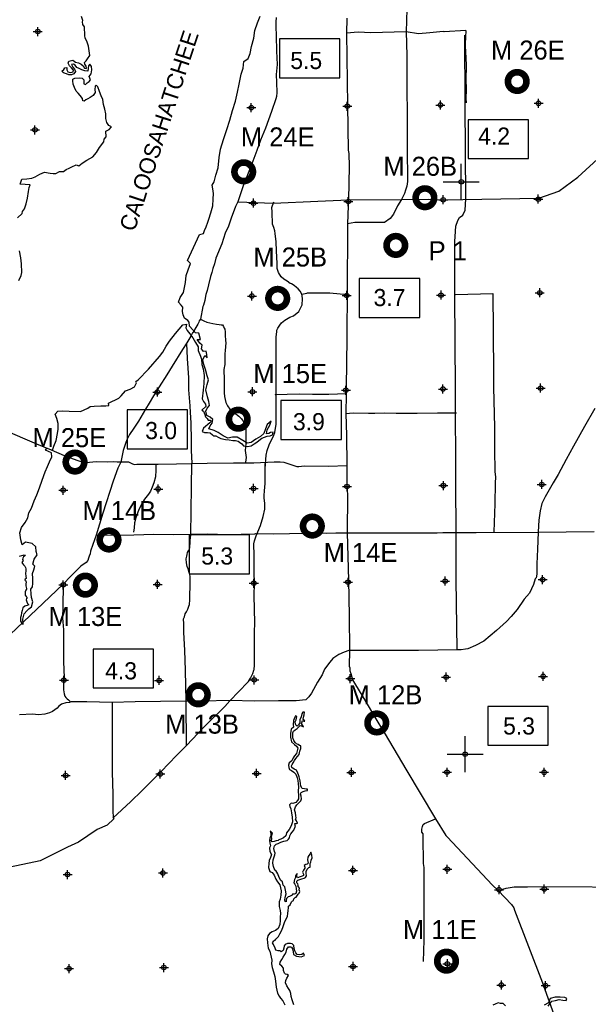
# Model space of a CAD drawing. Extents: x 93694 to 431614, y 695417 to 917177.
# Tile 8 of 13: x 196793 to 228303, y 779023 to 833632. Entities that reach past the tile are written whole.
import ezdxf
from ezdxf.enums import TextEntityAlignment as Align

# ---------------------------------------------------------------- set-up
doc = ezdxf.new("R2010")
doc.units = 0
doc.header["$LTSCALE"] = 2000
doc.header["$PDMODE"] = 34
doc.header["$PDSIZE"] = 250
doc.layers.get('0').update_dxf_attribs({"linetype": 'CONTINUOUS'})
for name, color, linetype in [('BOXES', 7, 'CONTINUOUS'), ('MAJROADS', 9, 'CONTINUOUS'), ('MAY1990', 7, 'CONTINUOUS'), ('RGAGES', 5, 'CONTINUOUS'), ('SEC', 2, 'CONTINUOUS'), ('TSHIPS', 7, 'CONTINUOUS'), ('WATER', 4, 'CONTINUOUS')]:
    doc.layers.add(name, color=color, linetype=linetype)

# ---------------------------------------------------------------- blocks, each defined once
blk = doc.blocks.new('TICK')
at = {"color": 0}
for points in [[(500, 0), (500, 1000)], [(0, 500), (1000, 500)]]:
    blk.add_lwpolyline(points, dxfattribs=at)
blk.add_point((500, 500), dxfattribs=at)
blk = doc.blocks.new('RGAGE')
at = {"layer": 'RGAGES', "color": 0, "const_width": 245}
blk.add_lwpolyline([(-301, 0, 1), (384, 0, 1)], format="xyb", close=True, dxfattribs=at)
at = {"layer": 'RGAGES', "color": 0}
blk.add_attdef('ID--#', text='', height=540, dxfattribs=at).set_placement((434, 809), align=Align.CENTER)
blk = doc.blocks.new('BOX')
at = {"color": 0}
blk.add_lwpolyline([(-1455, -532), (1065, -532), (1065, 1088), (-1455, 1088)], close=True, dxfattribs=at)

msp = doc.modelspace()

# ---------------------------------------------------------------- linework, layer by layer
at = {"layer": 'BOXES', "color": 0}
msp.add_lwpolyline([(222735, 793390), (226087, 793390), (226087, 795545), (222735, 795545)], close=True, dxfattribs=at)
at = {"layer": 'MAJROADS', "color": 0}
for points in [[(218240, 834210), (218214, 832954), (218238, 831638), (218258, 826543), (218278, 824666), (218250, 824407), (218182, 824172), (218122, 823989), (217943, 823655), (217739, 823304), (217501, 822845), (217324, 822604), (217012, 822388), (215370, 822392), (214963, 822310)], [(211007, 833759), (210980, 833508), (210987, 833248), (211000, 832737), (211019, 831890), (211055, 831153), (211009, 830583), (211023, 830148), (211044, 829586), (211025, 829377), (210991, 829243), (210743, 828549), (210409, 827621), (210144, 826953), (209939, 826376), (209606, 825491), (209179, 824413), (208879, 823535), (208751, 823268), (208503, 822624), (208358, 822181), (208187, 821797), (207990, 821204), (207666, 820410), (207580, 820084), (207503, 819841), (207442, 819616), (207373, 819382), (207253, 818922), (207175, 818612), (207106, 818386), (207097, 818294), (207045, 818060), (206985, 817792), (206934, 817717), (206803, 817031), (206744, 816923), (206718, 816864), (206709, 816822), (206667, 816739), (206506, 816472), (206455, 816372), (206362, 816263), (206268, 816071), (206056, 815704), (205810, 815337), (205234, 814420), (204945, 813936), (204521, 813269), (204207, 812777), (203970, 812359), (203758, 812034), (203376, 811358), (203113, 810975), (202884, 810624), (202800, 810483), (202723, 810324), (202680, 810173), (202534, 809739), (202395, 809095), (202225, 808752), (201977, 808034), (201403, 806261), (201025, 805049), (200837, 804523), (200717, 804155), (200690, 804012), (200648, 803879), (200596, 803762), (200562, 803645), (200469, 803520), (200183, 803321), (199625, 802763), (199195, 802331), (196258, 799529)], [(214930, 833722), (214907, 832876), (214962, 828896), (214993, 826398), (215026, 826214), (215045, 825485), (215030, 824588), (215015, 823642), (214987, 823307), (214963, 822310), (214942, 818388), (214918, 816311), (214922, 815632), (214908, 814911), (214893, 812934), (214893, 812859), (214868, 811795), (214909, 810563), (214922, 808929), (214931, 807856), (214960, 807253), (214945, 805175), (215017, 802543), (215053, 800565), (215064, 798655), (215057, 797784), (215082, 797683), (215097, 797524), (215146, 797372), (215187, 797238), (215236, 797028), (215343, 796835), (215807, 796077), (216643, 794663), (217040, 793998), (218199, 792071), (219837, 789310), (220400, 788385), (220500, 788300), (222969, 785651), (223310, 785338), (224042, 784562), (224175, 784377), (224215, 784251), (225769, 780209), (225991, 779587), (226976, 776823)], [(221508, 833029), (220317, 832963), (220259, 832980), (219513, 832910), (218892, 832856), (218214, 832954), (217552, 832942), (216245, 832901), (215558, 832940), (214907, 832876)], [(221508, 833029), (221471, 832299), (221500, 831738), (221508, 831604), (221537, 831000), (221515, 830372), (221536, 829735), (221524, 829282), (221539, 829022)], [(221039, 798675), (220984, 802581), (220988, 805187), (220967, 807903), (220950, 813201), (220906, 818348), (220904, 821332), (220923, 821608), (220970, 822178), (221073, 822487), (221166, 822662), (221343, 822787), (221488, 823062), (221526, 823699), (221484, 828971), (221463, 832769)], [(208879, 823535), (210855, 823460), (213320, 823575), (215015, 823642), (217943, 823655), (219438, 823675), (220303, 823639), (225559, 823741), (226668, 824127), (227722, 824898), (229030, 826095), (230844, 827624), (231257, 827931), (231931, 828353), (233342, 828845), (234779, 829067), (236085, 829117), (236933, 829176)], [(210390, 808738), (210450, 809482), (210504, 809741), (210613, 810059), (210725, 810299), (210837, 810488), (210933, 810728), (211003, 811201), (211004, 813100), (211009, 815426), (211013, 816048), (211038, 816326), (211044, 816417), (211105, 816531), (211201, 816696), (211307, 816827), (211488, 816967), (211769, 817130), (211973, 817215), (212260, 817446), (212447, 817820), (212471, 818141), (212444, 818319), (212434, 818403), (212343, 818574), (212225, 818703), (212128, 818787), (212011, 818887), (211852, 818977), (211777, 819009), (211608, 819125), (211426, 819234), (211280, 819363), (211143, 819605), (211070, 819838), (211066, 820107), (211024, 820813), (211002, 821312), (210948, 821778), (210925, 821930), (210869, 822099), (210810, 822296), (210799, 822490), (210782, 822762), (210777, 822979), (210773, 823222), (210870, 823524)], [(212434, 818403), (212709, 818462), (212745, 818482), (213982, 818488), (214942, 818388)], [(220933, 818393), (220941, 818393), (223019, 818437), (223038, 816392), (223053, 813936), (223056, 813224), (223099, 811028), (223107, 809813), (223123, 808556), (223154, 808271), (223143, 807919), (223118, 806788), (223073, 805222)], [(206779, 817036), (206988, 816934), (207172, 816857), (207330, 816814), (207498, 816788), (207699, 816745), (207841, 816735), (207950, 816717), (208025, 816700), (208083, 816608), (208124, 816532), (208157, 816465), (208173, 816314), (208188, 816129), (208203, 815844), (208210, 815702), (208182, 815291), (208155, 815099), (208152, 814672), (208168, 814512), (208150, 814412), (208116, 814345), (208107, 814211), (208114, 813993), (208121, 813893), (208117, 813390), (208123, 813021), (208131, 812929), (208146, 812736), (208210, 812392), (208301, 812224), (208442, 812022), (208567, 811928), (208700, 811819), (208942, 811641), (209083, 811497), (209216, 811312), (209282, 811203), (209322, 810909), (209319, 810532), (209333, 810113), (209296, 809744), (209335, 809359), (209308, 809091)], [(206031, 815676), (206075, 814838), (206151, 813765), (206154, 813095), (206223, 812214), (206237, 811854), (206275, 811267), (206301, 810287), (206297, 809742), (206333, 809030)], [(210954, 812869), (210945, 812836), (212286, 812876), (213015, 812854), (213920, 812856), (214876, 812899)], [(228662, 812068), (228102, 811075), (227490, 809982), (227074, 809248), (226632, 808405), (226361, 807954), (225911, 807170), (225732, 806802), (225629, 806384), (225558, 805882), (225520, 805229)], [(214868, 811795), (215270, 811824), (216125, 811817), (216476, 811815), (216988, 811819), (217658, 811806), (218823, 811806), (219954, 811823), (220993, 811832)], [(195882, 810902), (197728, 810117), (198530, 809776), (199248, 809460), (199958, 809195), (200242, 809101), (200477, 809074), (201030, 809128), (201675, 809107), (201985, 809121), (202195, 809111), (202521, 809109), (202723, 809107), (202831, 809106), (202932, 809055), (203048, 808996), (203157, 808970), (203291, 808985), (203568, 808983), (204473, 808977), (205478, 808994), (207179, 809032), (208638, 809046), (209760, 809062), (210900, 809112), (211235, 809110), (211428, 809083), (211771, 808972), (212147, 808852), (212264, 808851), (212566, 808882), (213915, 808863), (214921, 808898)], [(201957, 789345), (202945, 790268), (203552, 790867), (204625, 791939), (205478, 792830), (206043, 793378), (206998, 794393), (208163, 795541), (208441, 795849), (209438, 796889), (209472, 796930), (209590, 797114), (209718, 797364), (209761, 797548), (209787, 797598), (209805, 797824), (209808, 798243), (209804, 798780), (209799, 799232), (209802, 799676), (209823, 800170), (209804, 800958), (209784, 801671), (209798, 802383), (209794, 802986), (209792, 803908), (209772, 804553), (209799, 804737), (209901, 805003), (210131, 805571), (210294, 806081), (210380, 806490), (210374, 806792), (210336, 807113), (210345, 807247), (210364, 807498), (210401, 807917), (210388, 808411), (210390, 808738), (210401, 808998), (210426, 809090)], [(204339, 808978), (204345, 808651), (204317, 808274), (204222, 807939), (204136, 807697), (204034, 807480), (203924, 807313), (203712, 807038), (203500, 806696), (203372, 806413), (203279, 806179), (203219, 805995), (203149, 805727), (203131, 805451), (203104, 805200)], [(206243, 804751), (206276, 805068), (206320, 807716), (206333, 809030)], [(225517, 805206), (225488, 804274), (225448, 803444), (225444, 802883), (225417, 802682), (225358, 802624), (225272, 802314), (225051, 801830), (224755, 801497), (224357, 800922), (224027, 800539), (223774, 800247), (223225, 799757), (222509, 799167), (222046, 798928), (221634, 798746), (221491, 798722), (221265, 798690), (221039, 798675), (218893, 798649), (216966, 798655), (215600, 798648), (215030, 798644), (214770, 798554), (214484, 798422), (214139, 798198), (213978, 797998), (213682, 797607), (213554, 797298), (213291, 796889), (212960, 796271), (212824, 796071), (212647, 795905), (212110, 795859), (211138, 795857), (209806, 795842), (208465, 795869), (206915, 795838), (206001, 795845), (203194, 795790), (201912, 795766), (200521, 795793), (199951, 795806), (199716, 795808), (199649, 795808), (199549, 795767), (199356, 795752), (199112, 795661), (198969, 795553), (198868, 795454), (198741, 795354), (198606, 795263), (198438, 795197), (198186, 795115), (197826, 795076), (197499, 795120), (196787, 795075)], [(201011, 805063), (202114, 805040), (203111, 805066), (204234, 805091), (205331, 805082), (207192, 805110), (207753, 805089), (208289, 805077), (209823, 805124), (209882, 805132), (210879, 805124), (211742, 805134), (212622, 805145), (213384, 805181), (213786, 805152), (214306, 805165), (216359, 805175), (217875, 805172), (218286, 805177), (219006, 805172), (219928, 805173), (220247, 805196), (222090, 805182), (225509, 805206), (225517, 805206), (228634, 805250)], [(206043, 793378), (206010, 795837), (205972, 797555), (205938, 798644), (205896, 799667), (205883, 800220), (205875, 800312), (205867, 800396), (205885, 800446), (205919, 800513), (205970, 800680), (206038, 800789), (206106, 800939), (206174, 801106), (206208, 801190), (206227, 801458), (206229, 801684), (206214, 801885), (206232, 802053), (206234, 802363), (206235, 802547), (206237, 802740), (206221, 802874), (206180, 802966), (206123, 803168), (206073, 803311), (206033, 803512), (206026, 803730), (206061, 803872), (206070, 803973), (206096, 804081), (206147, 804173), (206198, 804248), (206224, 804382), (206234, 804634), (206243, 804751), (206236, 804910), (206245, 805069)], [(199210, 802284), (199185, 801090), (199172, 800453), (199217, 799783), (199212, 798023), (199255, 797143), (199227, 796724), (199217, 796456), (199257, 796238), (199290, 796121), (199348, 796045), (199414, 795969), (199489, 795910), (199597, 795825)], [(201912, 795766), (201916, 794524), (201921, 791901), (201945, 790669), (201954, 789706), (201969, 789438), (201985, 789345), (202018, 789311)], [(202018, 789311), (201633, 788960), (201094, 788721), (200058, 788009), (199435, 787737), (197929, 786986), (196258, 786622), (195394, 786469), (194138, 786216), (192752, 786314), (191440, 786343), (188729, 786312), (183423, 786278), (180958, 786239), (180430, 786226), (180167, 786262)], [(219175, 781389), (219209, 782587), (219206, 786618), (219166, 786836), (219160, 788319), (219145, 788470), (219087, 788579), (219080, 788730), (219114, 788881), (219157, 788989), (219233, 789048), (219837, 789310)], [(223310, 785338), (223747, 785469), (224200, 785533), (224938, 785536), (225885, 785562), (231172, 785514), (234004, 785518), (236308, 785525), (240094, 785431), (241704, 785493), (247007, 785386), (252211, 785381), (257556, 785366), (262811, 785502), (264412, 785507), (264537, 785472), (264579, 785413), (265033, 784505), (265517, 783228), (266794, 780319), (268152, 776974)]]:
    msp.add_lwpolyline(points, dxfattribs=at)
at = {"layer": 'SEC', "color": 0}
for p in [(197795, 832974), (209626, 828754), (214947, 828834), (220108, 828898), (225546, 828994), (197639, 827522), (209748, 823458), (215002, 823547), (220264, 823644), (225534, 823682), (214915, 818336), (220143, 818358), (225615, 818487), (209661, 818305), (204421, 812980), (209691, 812993), (214870, 813083), (220249, 813146), (225662, 813200), (199205, 807537), (204467, 807601), (209754, 807631), (214933, 807737), (220270, 807792), (225725, 807854), (220367, 802496), (225772, 802575), (199210, 802284), (204430, 802314), (209768, 802377), (214988, 802433), (215110, 797087), (220422, 797167), (225801, 797213), (199240, 796997), (204519, 796985), (209789, 797015), (199338, 791718), (204583, 791798), (209920, 791828), (215174, 791883), (220477, 791896), (225856, 791892), (199442, 786221), (204729, 786309), (215262, 786453), (220490, 786517), (223358, 785379), (225863, 785416), (220495, 781272), (199531, 781001), (204784, 781064), (215266, 781125), (223488, 780092), (225935, 780061)]:
    msp.add_point(p, dxfattribs=at)
at = {"layer": 'WATER', "color": 0}
for points in [[(196669, 822651), (196922, 822876), (196956, 822993), (197066, 823143), (197143, 823410), (197229, 823728), (197282, 824104), (197317, 824322), (197368, 824472), (196824, 824510), (196918, 824794), (197194, 824800), (197463, 824849), (197647, 824923), (197908, 825072), (198160, 825171), (198478, 825127), (198646, 825109), (198788, 825099), (198990, 825215), (199216, 825214), (199367, 825330), (199535, 825396), (199678, 825470), (199922, 825578), (200064, 825535), (200249, 825668), (200510, 825833), (200846, 826032), (201041, 826274), (201218, 826541), (201447, 826857), (201473, 827008), (201591, 827141), (201560, 827443), (201744, 827534), (201871, 827692), (201729, 827760), (201613, 827937), (201573, 828155), (201558, 828415), (201509, 828675), (201444, 828926), (201404, 829203), (201305, 829405), (201206, 829657), (201124, 829909), (201032, 830001), (200973, 829943), (200955, 829759), (200971, 829600), (200869, 829433), (200701, 829325), (200575, 829242), (200457, 829184), (200373, 829118), (200289, 829135), (200265, 829261), (200149, 829429), (200024, 829564), (199916, 829665), (199825, 829867), (199759, 830052), (199736, 830236), (199745, 830328), (199845, 830395), (200080, 830410), (200247, 830384), (200339, 830291), (200355, 830182), (200338, 830073), (200438, 830030), (200539, 830122), (200640, 830205), (200708, 830297), (200642, 830473), (200752, 830631), (200787, 830849), (200763, 831033), (200688, 831168), (200596, 831068), (200586, 830934), (200560, 830784), (200393, 830793), (200242, 830844), (200092, 830929), (199958, 830989), (199867, 831106), (199775, 831157), (199658, 831150), (199741, 830990), (199824, 830889), (199881, 830763), (199788, 830638), (199671, 830580), (199512, 830581), (199386, 830632), (199261, 830675), (199203, 830701), (199128, 830785), (199229, 830876), (199297, 830968), (199405, 830976), (199405, 830850), (199462, 830732), (199613, 830706), (199747, 830739), (199765, 830839), (199665, 830965), (199557, 831067), (199482, 831218), (199517, 831335), (199743, 831384), (199885, 831274), (200044, 831248), (200194, 831171), (200311, 831078), (200385, 830944), (200486, 830926), (200478, 831052), (200404, 831162), (200387, 831254), (200472, 831354), (200556, 831470), (200675, 831637), (200651, 831905), (200611, 832157), (200521, 832442), (200422, 832602), (200406, 832753), (200392, 833239), (200293, 833357), (200277, 833516), (200286, 833591), (200220, 833810)], [(196779, 803869), (196905, 803910), (197039, 803951), (197098, 803926), (197072, 803901), (197005, 803842), (196971, 803776), (196954, 803700), (196978, 803633), (196919, 803533), (196944, 803466), (196994, 803399), (197068, 803315), (197118, 803256), (197126, 803172), (197125, 803063), (197116, 802912), (197123, 802770), (197156, 802644), (197089, 802611), (197080, 802544), (197139, 802519), (197146, 802427), (197137, 802343), (197137, 802226), (197178, 802083), (197169, 802041), (197135, 801983), (197101, 801899), (197100, 801724), (197150, 801648), (197199, 801589), (197174, 801539), (197148, 801447), (197181, 801346), (197222, 801254), (197297, 801170), (197205, 801145), (197129, 801129), (197079, 801096), (196961, 801013), (196927, 800862), (196892, 800737), (196866, 800595), (196840, 800469), (196831, 800277), (196922, 800134), (196976, 800111), (196969, 800379), (197038, 800680), (197190, 800847), (197299, 800963), (197450, 801071), (197511, 801347), (197453, 801590), (197429, 801783), (197414, 802043), (197507, 802176), (197516, 802369), (197526, 802645), (197503, 802922), (197579, 803122), (197630, 803331), (197522, 803432), (197599, 803708), (197760, 803958), (197710, 804135), (197695, 804394), (197487, 804580), (197119, 804649), (196925, 804507), (196851, 804792), (196795, 805170), (196889, 805462), (197100, 805754), (197243, 805996), (197295, 806272), (197447, 806548), (197592, 806949), (197736, 807283), (197897, 807667), (198042, 808093), (198212, 808553), (198331, 808845), (198450, 809113), (198568, 809388), (198553, 809606), (198219, 809759), (198295, 809859), (198612, 809756), (198681, 809982), (198808, 810300), (198894, 810684), (198929, 810927), (198930, 811228), (198856, 811505), (198766, 811757), (198901, 811924), (199152, 811939), (199529, 811928), (200157, 811908), (200568, 812090), (200702, 812173), (200928, 812189), (201280, 812220), (201557, 812210), (201724, 812234), (201717, 812360), (201859, 812443), (202136, 812559), (202288, 812650), (202422, 812767), (202650, 813042), (202918, 813132), (203162, 813265), (203264, 813490), (203230, 813566), (203365, 813666), (203921, 814257), (204544, 814949), (204730, 815190), (204908, 815533), (205102, 815808), (205431, 816233), (205835, 816717), (206028, 816749), (205993, 816540), (206068, 816397), (206226, 816204), (206392, 815985), (206542, 815725), (206674, 815481), (206690, 815280), (206805, 814978), (206863, 814810), (206878, 814517), (206969, 814265), (207009, 813905), (207006, 813453), (206954, 813085), (206901, 812608), (206984, 812448), (207092, 812305), (207100, 812171), (206893, 811983), (206981, 811921), (207055, 811728), (207088, 811610), (207180, 811518), (207238, 811425), (207355, 811425), (207397, 811349), (207329, 811266), (207211, 811182), (207085, 811074), (206984, 810974), (206908, 810799), (207025, 810740), (207192, 810730), (207351, 810713), (207484, 810603), (207534, 810561), (207668, 810544), (207785, 810476), (207936, 810408), (208203, 810340), (208396, 810322), (208596, 810287), (208756, 810295), (208906, 810260), (208981, 810193), (209106, 810100), (209189, 809991), (209415, 809964), (209616, 809997), (209784, 810105), (209927, 810196), (210037, 810288), (210205, 810421), (210364, 810487), (210507, 810528), (210675, 810560), (210800, 810610), (210843, 810760), (210692, 810744), (210591, 810686), (210474, 810670), (210509, 810879), (210653, 811138), (210721, 811364), (210502, 811181), (210409, 810947), (210324, 810688), (210138, 810513), (209886, 810372), (209626, 810181), (209391, 810149), (209157, 810292), (208840, 810478), (208589, 810480), (208329, 810431), (208062, 810550), (207795, 810735), (207578, 810854), (207269, 810939), (207353, 811106), (207463, 811256), (207498, 811457), (207339, 811584), (207172, 811677), (207107, 811912), (207174, 812079), (207309, 812237), (207277, 812447), (207195, 812707), (207113, 813101), (207173, 813402), (207250, 813661), (207185, 813887), (207086, 814239), (206995, 814508), (206947, 814768), (207048, 815002), (207173, 814875), (207166, 815068), (207125, 815244), (206983, 815228), (206866, 815371), (206901, 815580), (206784, 815690), (206635, 815900), (206685, 815891), (206819, 815899), (206712, 816243), (206528, 816269), (206378, 816429), (206203, 816639), (206179, 816865), (206105, 816941), (205929, 817076), (205855, 817261), (205823, 817445), (205824, 817680), (205749, 817797), (205591, 817957), (205685, 818225), (205862, 818500), (205913, 818692), (205974, 819060), (206010, 819445), (206137, 819763), (206256, 820106), (206098, 820282), (206759, 821719), (206985, 821768), (207037, 821935), (207122, 822152), (207215, 822395), (207275, 822570), (207377, 822913), (207488, 823314), (207515, 823682), (207534, 823992), (207502, 824252), (207452, 824453), (207562, 824645), (207657, 825013), (207793, 825414), (207855, 825983), (207916, 826443), (208086, 826978), (208265, 827547), (208435, 828065), (208589, 828592), (208751, 829110), (208863, 829603), (208957, 830063), (209061, 830615), (209180, 830950), (209207, 831318), (209459, 831476), (209570, 831760), (209630, 832153), (209767, 832604), (209820, 833031), (209964, 833466), (210117, 833833)], [(196746, 819174), (196882, 819450), (196916, 819609), (196886, 820086), (196847, 820430), (196790, 820807)], [(211979, 778986), (211955, 779111), (211897, 779271), (211840, 779464), (211816, 779615), (211758, 779783), (211692, 779909), (211601, 780043), (211527, 780211), (211544, 780345), (211604, 780470), (211697, 780629), (211622, 780671), (211522, 780697), (211472, 780756), (211414, 780898), (211407, 781032), (211324, 781142), (211215, 781226), (211225, 781368), (211318, 781502), (211386, 781644), (211479, 781785), (211555, 781911), (211598, 782078), (211682, 782211), (211791, 782219), (211858, 782185), (211908, 782101), (211940, 781933), (211973, 781791), (212131, 781697), (212390, 781662), (212567, 781728), (212517, 781854), (212425, 781788), (212316, 781763), (212174, 781789), (212090, 781882), (212033, 781983), (212008, 782117), (211976, 782276), (211901, 782377), (211792, 782403), (211633, 782404), (211499, 782346), (211448, 782263), (211439, 782137), (211396, 782012), (211287, 781937), (211220, 781980), (211112, 781989), (210986, 782031), (210945, 782141), (210863, 782334), (210805, 782435), (210881, 782535), (210948, 782576), (210990, 782634), (211142, 782792), (211210, 782926), (211303, 783093), (211371, 783285), (211473, 783552), (211635, 783903), (211661, 784053), (211679, 784221), (211688, 784380), (211697, 784472), (211790, 784546), (211849, 784705), (211900, 784738), (211967, 784788), (211993, 784872), (212052, 784947), (212111, 784963), (212153, 785021), (212221, 785130), (212288, 785196), (212314, 785271), (212289, 785364), (212290, 785472), (212248, 785531), (212215, 785573), (212224, 785640), (212199, 785708), (212150, 785766), (212150, 785859), (212201, 785917), (212310, 785950), (212436, 785974), (212553, 786023), (212637, 786056), (212679, 786140), (212664, 786291), (212673, 786383), (212724, 786516), (212808, 786608), (212892, 786624), (212893, 786716), (212893, 786825), (212919, 786900), (212945, 787017), (212996, 787151), (212988, 787293), (212923, 787461), (212897, 787361), (212813, 787278), (212753, 787186), (212736, 787044), (212752, 786943), (212785, 786851), (212717, 786801), (212658, 786768), (212549, 786718), (212591, 786626), (212599, 786567), (212514, 786459), (212472, 786350), (212529, 786241), (212529, 786166), (212453, 786124), (212344, 786100), (212193, 786042), (212160, 786135), (212170, 786277), (212085, 786152), (212068, 786060), (212017, 785943), (211982, 785768), (212049, 785692), (212098, 785574), (212122, 785432), (212130, 785298), (212104, 785172), (212062, 785147), (211995, 785140), (211919, 785140), (211885, 785073), (211827, 785040), (211751, 785007), (211667, 784983), (211583, 784891), (211565, 784799), (211556, 784699), (211498, 784733), (211482, 784825), (211508, 784933), (211525, 785017), (211568, 785151), (211519, 785352), (211478, 785536), (211395, 785629), (211354, 785814), (211263, 785881), (211163, 786049), (211098, 786251), (210982, 786436), (210923, 786469), (210858, 786671), (210825, 786847), (210835, 787039), (210886, 787198), (210937, 787307), (210946, 787407), (210913, 787491), (210881, 787659), (210907, 787818), (211008, 787901), (211109, 787950), (211268, 788016), (211428, 788065), (211612, 788114), (211688, 788189), (211739, 788256), (211765, 788373), (211824, 788473), (211892, 788565), (211985, 788681), (212044, 788823), (212078, 788882), (212053, 788949), (212046, 789058), (212129, 789057), (212205, 789082), (212163, 789099), (212130, 789199), (212072, 789284), (212106, 789367), (212090, 789484), (212075, 789635), (212025, 789811), (212068, 789970), (212153, 790078), (212246, 790187), (212372, 790311), (212415, 790412), (212390, 790571), (212349, 790688), (212383, 790772), (212493, 790830), (212610, 790862), (212744, 790878), (212736, 790954), (212669, 790954), (212577, 790980), (212452, 790997), (212369, 791124), (212353, 791274), (212337, 791417), (212289, 791635), (212247, 791744), (212206, 791845), (212132, 792004), (212007, 792064), (211873, 792165), (211857, 792241), (211900, 792324), (211950, 792407), (212027, 792549), (212103, 792649), (212196, 792766), (212272, 792874), (212323, 793058), (212374, 793217), (212375, 793359), (212292, 793376), (212225, 793427), (212133, 793470), (212058, 793537), (211984, 793655), (211935, 793806), (211927, 793956), (211920, 794074), (211962, 794174), (212055, 794249), (212172, 794323), (212257, 794415), (212341, 794490), (212441, 794455), (212516, 794413), (212458, 794506), (212417, 794598), (212426, 794640), (212468, 794757), (212535, 794731), (212585, 794731), (212560, 794773), (212494, 794824), (212528, 794941), (212563, 795083), (212580, 795233), (212480, 795217), (212420, 795125), (212394, 794958), (212326, 794800), (212308, 794641), (212241, 794524), (212173, 794449), (212123, 794483), (212082, 794567), (212058, 794684), (212109, 794801), (212152, 794993), (212068, 795019), (212042, 794944), (211958, 794760), (211948, 794551), (211963, 794392), (211846, 794284), (211794, 794041), (211801, 793840), (211858, 793589), (212024, 793428), (212141, 793335), (212215, 793235), (212173, 793076), (212130, 792942), (212020, 792800), (211944, 792692), (211876, 792525), (211724, 792409), (211682, 792284), (211714, 792166), (211739, 792040), (211856, 791998), (211981, 791905), (212039, 791837), (212097, 791778), (212163, 791585), (212212, 791443), (212219, 791242), (212235, 791091), (212233, 790848), (212240, 790589), (212239, 790413), (212180, 790321), (212087, 790221), (211936, 790155), (211835, 790173), (211751, 790089), (211767, 789997), (211825, 789863), (211857, 789637), (211897, 789402), (211904, 789151), (211835, 788917), (211725, 788716), (211573, 788533), (211539, 788366), (211421, 788258), (211269, 788175), (211152, 788151), (211110, 788101), (211001, 788093), (210892, 788060), (210783, 788036), (210733, 788103), (210759, 788204), (210751, 788321), (210803, 788522), (210670, 788648), (210719, 788522), (210701, 788363), (210659, 788246), (210633, 788121), (210657, 787953), (210689, 787811), (210638, 787702), (210654, 787501), (210745, 787333), (210693, 787166), (210625, 787007), (210591, 786840), (210589, 786606), (210647, 786388), (210780, 786328), (210888, 786185), (210979, 785958), (211078, 785807), (211211, 785647), (211284, 785312), (211257, 785077), (211223, 784860), (211180, 784701), (211170, 784442), (211235, 784224), (211242, 784056), (211233, 783872), (211223, 783671), (211205, 783453), (211120, 783236), (210968, 783120), (210792, 783038), (210632, 782955), (210539, 782821), (210513, 782646), (210528, 782428), (210560, 782143), (210659, 781967), (210700, 781799), (210765, 781464), (210755, 781263), (210779, 781070), (210853, 780827), (210935, 780558), (210975, 780298), (211006, 779972), (211071, 779636), (211170, 779477), (211245, 779359), (211378, 779207), (211477, 778989)], [(226079, 778918), (226181, 779051), (226274, 779201), (226492, 779242), (226685, 779282), (226894, 779248), (227086, 779238), (227121, 779347), (227012, 779406), (226736, 779424), (226468, 779410), (226199, 779344), (226097, 779102), (225862, 778978)], [(223718, 778942), (223585, 779077), (223445, 779075), (223303, 779101), (223143, 779027), (223017, 778969)]]:
    msp.add_lwpolyline(points, dxfattribs=at)

# ---------------------------------------------------------------- block references
at = {"layer": 'BOXES', "color": 0, "xscale": 1.33, "yscale": 1.33, "zscale": 1.33}
for p in [(213120, 831121), (223582, 826633), (217548, 817825), (213205, 811065), (204684, 810543), (208119, 803608), (202792, 797278)]:
    msp.add_blockref('BOX', p, dxfattribs=at)
at = {"layer": 'MAJROADS', "color": 0}
ref = msp.add_blockref('RGAGE', (211027, 818175), dxfattribs=dict(at, xscale=1.5, yscale=1.5, zscale=1.5))
ref.add_attrib('ID--#', 'M 25B', dxfattribs={"layer": 'RGAGES', "color": 0, "height": 1056}).set_placement((211784, 819941), align=Align.CENTER)
at = {"layer": 'RGAGES', "color": 0}
ref = msp.add_blockref('RGAGE', (224301, 830205), dxfattribs=dict(at, xscale=1.5, yscale=1.5, zscale=1.5))
ref.add_attrib('ID--#', 'M 26E', dxfattribs={"color": 0, "height": 1056}).set_placement((224953, 831419), align=Align.CENTER)
ref = msp.add_blockref('RGAGE', (209144, 825195), dxfattribs=dict(at, xscale=1.5, yscale=1.5, zscale=1.5))
ref.add_attrib('ID--#', 'M 24E', dxfattribs={"color": 0, "height": 1056}).set_placement((211093, 826602), align=Align.CENTER)
ref = msp.add_blockref('RGAGE', (219187, 823757), dxfattribs=dict(at, xscale=1.5, yscale=1.5, zscale=1.5))
ref.add_attrib('ID--#', 'M 26B', dxfattribs={"color": 0, "height": 1056}).set_placement((218988, 824974), align=Align.CENTER)
ref = msp.add_blockref('RGAGE', (217574, 821114), dxfattribs=dict(at, xscale=1.5, yscale=1.5, zscale=1.5))
ref.add_attrib('ID--#', 'P 1', dxfattribs={"color": 0, "height": 1056}).set_placement((220518, 820286), align=Align.CENTER)
ref = msp.add_blockref('RGAGE', (208838, 811475), dxfattribs=dict(at, xscale=1.5, yscale=1.5, zscale=1.5))
ref.add_attrib('ID--#', 'M 15E', dxfattribs={"color": 0, "height": 1056}).set_placement((211784, 813477), align=Align.CENTER)
ref = msp.add_blockref('RGAGE', (199796, 809097), dxfattribs=dict(at, xscale=1.5, yscale=1.5, zscale=1.5))
ref.add_attrib('ID--#', 'M 25E', dxfattribs={"color": 0, "height": 1056}).set_placement((199547, 809924), align=Align.CENTER)
ref = msp.add_blockref('RGAGE', (201679, 804775), dxfattribs=dict(at, xscale=1.5, yscale=1.5, zscale=1.5))
ref.add_attrib('ID--#', 'M 14B', dxfattribs={"color": 0, "height": 1056}).set_placement((202310, 805878), align=Align.CENTER)
ref = msp.add_blockref('RGAGE', (212946, 805549), dxfattribs=dict(at, xscale=1.5, yscale=1.5, zscale=1.5))
ref.add_attrib('ID--#', 'M 14E', dxfattribs={"color": 0, "height": 1056}).set_placement((215682, 803559), align=Align.CENTER)
ref = msp.add_blockref('RGAGE', (200370, 802271), dxfattribs=dict(at, xscale=1.5, yscale=1.5, zscale=1.5))
ref.add_attrib('ID--#', 'M 13E', dxfattribs={"color": 0, "height": 1056}).set_placement((200435, 800006), align=Align.CENTER)
ref = msp.add_blockref('RGAGE', (206626, 796189), dxfattribs=dict(at, xscale=1.5, yscale=1.5, zscale=1.5))
ref.add_attrib('ID--#', 'M 13B', dxfattribs={"color": 0, "height": 1056}).set_placement((206899, 794035), align=Align.CENTER)
ref = msp.add_blockref('RGAGE', (216519, 794628), dxfattribs=dict(at, xscale=1.5, yscale=1.5, zscale=1.5))
ref.add_attrib('ID--#', 'M 12B', dxfattribs={"color": 0, "height": 1056}).set_placement((217064, 795664), align=Align.CENTER)
ref = msp.add_blockref('RGAGE', (220382, 781417), dxfattribs=dict(at, xscale=1.5, yscale=1.5, zscale=1.5))
ref.add_attrib('ID--#', 'M 11E', dxfattribs={"color": 0, "height": 1056}).set_placement((220074, 782637), align=Align.CENTER)
at = {"layer": 'TSHIPS', "color": 0, "xscale": 2, "yscale": 2, "zscale": 2}
for p in [(220264, 823644), (220477, 791896)]:
    msp.add_blockref('TICK', p, dxfattribs=at)

# ---------------------------------------------------------------- texts
at = {"layer": 'MAY1990', "color": 0}
for s, p in [('5.5', (212672, 830895)), ('4.2', (223084, 826701)), ('3.7', (217286, 817746)), ('3.9', (212820, 810862)), ('3.0', (204629, 810368)), ('5.3', (207738, 803411)), ('4.3', (202409, 797045)), ('5.3', (224465, 793986))]:
    msp.add_text(s, height=950, dxfattribs=at).set_placement(p, align=Align.CENTER)
at = {"layer": 'WATER', "color": 0}
msp.add_text('CALOOSAHATCHEE', height=900, rotation=72, dxfattribs=at).set_placement((203153, 821831))

doc.saveas('drawing.dxf')
